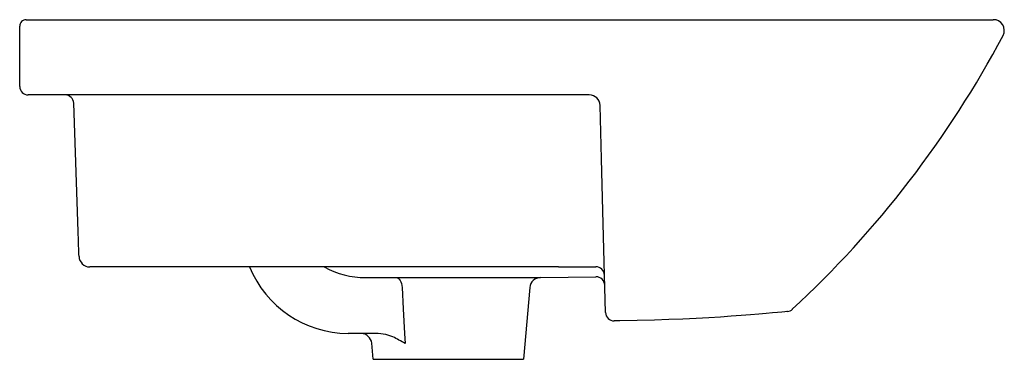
# Model space of a CAD drawing. Header units: millimetres. Extents: x 4763.721 to 4764.179, y 2387.084 to 2387.242.
import ezdxf

# ---------------------------------------------------------------- set-up
doc = ezdxf.new("R2010")
doc.units = ezdxf.units.MM
doc.layers.add('SANINDUSA', color=3, linetype='Continuous')

msp = doc.modelspace()

# ---------------------------------------------------------------- linework, layer by layer
at = {"layer": 'SANINDUSA'}
for p, q in [((4763.72077907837, 2387.211483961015), (4763.72077907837, 2387.239483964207)), ((4763.72377907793, 2387.242483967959), (4763.758806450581, 2387.242483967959)), ((4763.758806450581, 2387.242483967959), (4764.057295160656, 2387.242483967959)), ((4764.057295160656, 2387.242483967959), (4764.070037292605, 2387.242483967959)), ((4764.105249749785, 2387.242483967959), (4764.173898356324, 2387.242483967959)), ((4763.758872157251, 2387.20748396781), (4763.724779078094, 2387.20748396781)), ((4763.985908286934, 2387.20748396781), (4763.758872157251, 2387.20748396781)), ((4763.748000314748, 2387.143876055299), (4763.745913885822, 2387.203623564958)), ((4763.992421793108, 2387.144751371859), (4763.992421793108, 2387.14475175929)), ((4763.971613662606, 2387.127483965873), (4763.753401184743, 2387.127483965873)), ((4763.963189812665, 2387.122486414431), (4763.989001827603, 2387.122868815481)), ((4763.958220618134, 2387.117922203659), (4763.955295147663, 2387.084483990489)), ((4764.080527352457, 2387.107825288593), (4764.080512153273, 2387.107820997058)), ((4764.000063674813, 2387.102400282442), (4763.997457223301, 2387.102377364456)), ((4763.885295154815, 2387.084483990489), (4763.88464459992, 2387.091919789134)), ((4763.885295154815, 2387.084483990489), (4763.955295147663, 2387.084483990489))]:
    msp.add_line(p, q, dxfattribs=at)
for points in [[(4764.070040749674, 2387.242483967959), (4764.070040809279, 2387.242483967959), (4764.078445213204, 2387.242466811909), (4764.078445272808, 2387.242466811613)], [(4764.078444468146, 2387.242466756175), (4764.088413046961, 2387.242456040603), (4764.088413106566, 2387.242456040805)], [(4764.088413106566, 2387.242456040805), (4764.088413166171, 2387.242456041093), (4764.092695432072, 2387.242464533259), (4764.096899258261, 2387.242467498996), (4764.105249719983, 2387.242483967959), (4764.105249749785, 2387.242483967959)], [(4763.993429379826, 2387.106272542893), (4763.993125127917, 2387.11789180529), (4763.992817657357, 2387.129633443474), (4763.992505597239, 2387.141550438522), (4763.992189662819, 2387.153616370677), (4763.991874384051, 2387.165656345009), (4763.991555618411, 2387.177828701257), (4763.991232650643, 2387.190163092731), (4763.990906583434, 2387.202614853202)], [(4763.748404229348, 2387.132309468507), (4763.748396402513, 2387.132533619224), (4763.748373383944, 2387.133192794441), (4763.748335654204, 2387.134273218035), (4763.748284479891, 2387.135738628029), (4763.748220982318, 2387.137556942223), (4763.748147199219, 2387.139669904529), (4763.748000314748, 2387.143876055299)], [(4763.971613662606, 2387.127483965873), (4763.97161372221, 2387.127483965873), (4763.981613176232, 2387.127495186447), (4763.988963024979, 2387.127516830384)], [(4763.881834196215, 2387.122495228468), (4763.886834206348, 2387.122495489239), (4763.895933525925, 2387.122495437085)], [(4763.895933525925, 2387.122495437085), (4763.902210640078, 2387.122498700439), (4763.908999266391, 2387.122504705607), (4763.916111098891, 2387.122511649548), (4763.923339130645, 2387.122512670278), (4763.930476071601, 2387.122506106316), (4763.937328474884, 2387.122498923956), (4763.943696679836, 2387.122495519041), (4763.949403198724, 2387.122493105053), (4763.954279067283, 2387.122490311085), (4763.958197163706, 2387.122487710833), (4763.961028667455, 2387.122485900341), (4763.962708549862, 2387.122485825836), (4763.963189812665, 2387.122486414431), (4763.963189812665, 2387.122486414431)], [(4763.895933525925, 2387.122495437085), (4763.896456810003, 2387.122409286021), (4763.896962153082, 2387.122154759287), (4763.897432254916, 2387.121740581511), (4763.897850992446, 2387.12118093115), (4763.898204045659, 2387.120495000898), (4763.898479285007, 2387.119706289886), (4763.898667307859, 2387.118841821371), (4763.89876164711, 2387.117931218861)], [(4763.89876164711, 2387.117931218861), (4763.89928315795, 2387.107969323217), (4763.899887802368, 2387.096417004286), (4763.900125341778, 2387.091877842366)], [(4764.078130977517, 2387.106706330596), (4764.07783137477, 2387.106676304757), (4764.07698647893, 2387.106592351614), (4764.075550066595, 2387.106451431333), (4764.073560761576, 2387.106260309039), (4764.071123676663, 2387.106032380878), (4764.068213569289, 2387.105769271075), (4764.064755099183, 2387.105469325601), (4764.060859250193, 2387.105148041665), (4764.056613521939, 2387.104817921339), (4764.052007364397, 2387.104483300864), (4764.046944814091, 2387.104143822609), (4764.041573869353, 2387.103815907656), (4764.035663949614, 2387.103493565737), (4764.029495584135, 2387.10319986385), (4764.022931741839, 2387.102935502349), (4764.016182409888, 2387.102715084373), (4764.008218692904, 2387.102522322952), (4764.000063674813, 2387.102400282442)], [(4763.887643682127, 2387.096482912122), (4763.877643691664, 2387.096485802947), (4763.873595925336, 2387.096507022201)], [(4763.894460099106, 2387.0949465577), (4763.891158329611, 2387.096075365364), (4763.887643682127, 2387.096482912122)]]:
    msp.add_lwpolyline(points, dxfattribs=at)
for centre, radius, start, end in [((4763.723779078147, 2387.239483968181), 0.002999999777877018, 90.00000416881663, 180.0000047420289), ((4764.174069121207, 2387.237483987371), 0.005002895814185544, 332.1218459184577, 91.95606870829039), ((4763.756010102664, 2387.459250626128), 0.478240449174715, 312.6965070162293, 332.0562055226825), ((4763.724779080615, 2387.211483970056), 0.004000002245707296, 180.0000227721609, 269.9999638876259), ((4763.741916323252, 2387.203483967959), 0.004000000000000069, 2.000000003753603, 90), ((4763.985908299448, 2387.202483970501), 0.004999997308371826, 1.499977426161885, 90.00014340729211), ((4763.753401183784, 2387.132483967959), 0.005000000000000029, 182.0000000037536, 270), ((4763.87398059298, 2387.146505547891), 0.05000000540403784, 202.3604194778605, 269.5591990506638), ((4763.881836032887, 2387.162466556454), 0.0399713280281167, 241.0677189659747, 269.9973672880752), ((4763.988977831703, 2387.123518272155), 0.003998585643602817, 1.518233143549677, 90.2121662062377), ((4763.988976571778, 2387.123513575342), 0.003999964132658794, 1.50141777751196, 90.12616980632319), ((4763.963201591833, 2387.117486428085), 0.005000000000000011, 90.13501230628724, 175.0000000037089), ((4763.989098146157, 2387.11886997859), 0.004000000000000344, 1.49999999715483, 91.37969903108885), ((4763.997428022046, 2387.106377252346), 0.004000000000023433, 181.4999999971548, 270.4184385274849), ((4764.077731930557, 2387.110686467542), 0.004000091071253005, 275.7253197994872, 314.3339760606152), ((4763.879663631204, 2387.091484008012), 0.005000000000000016, 4.97528666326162, 89.9789496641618), ((4763.853394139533, 2387.012369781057), 0.09222438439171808, 59.55493517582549, 63.55854728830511)]:
    msp.add_arc(centre, radius, start, end, dxfattribs=at)

doc.saveas('drawing.dxf')
